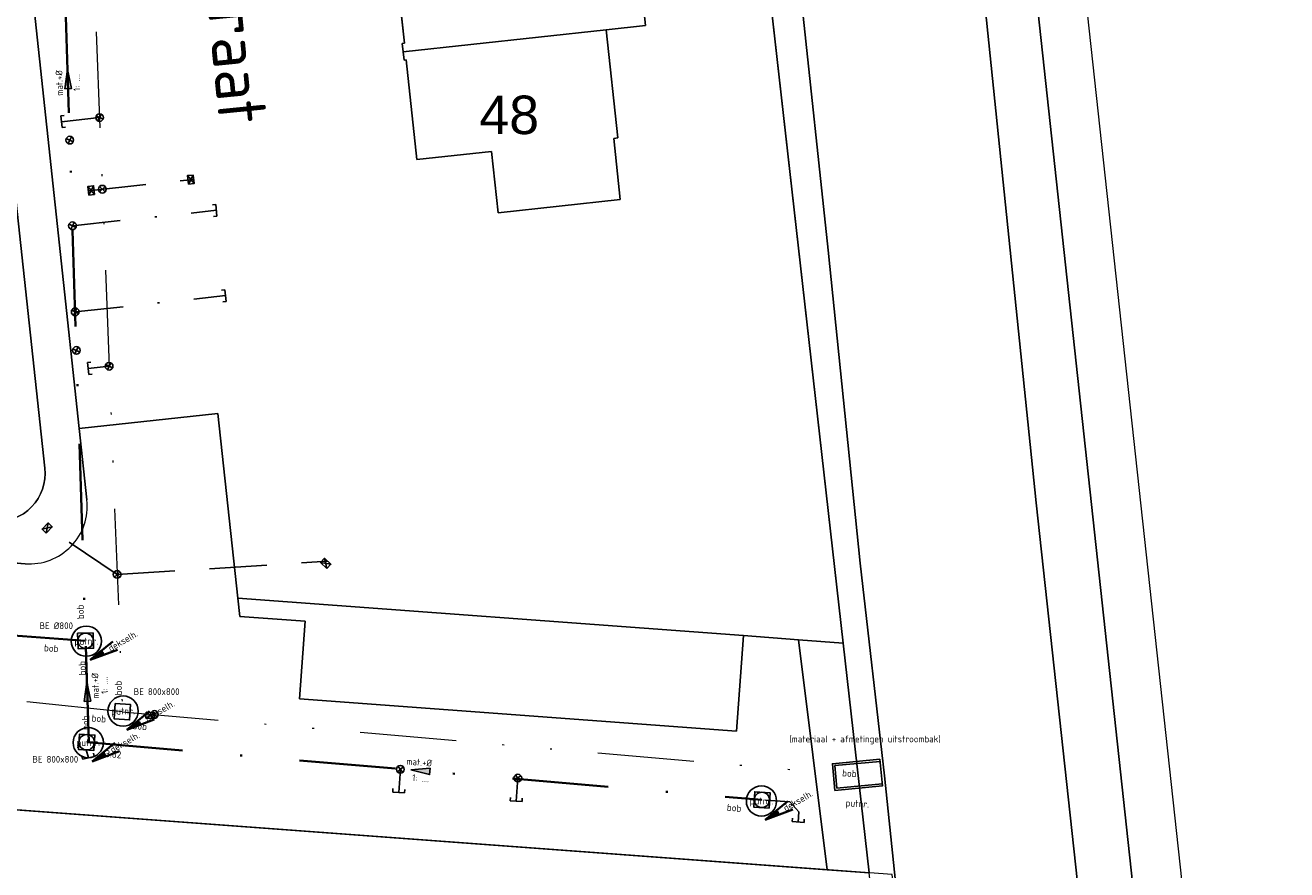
# Model space of a CAD drawing. Header units: metres. Extents: x 121363 to 122052, y 520142 to 520642.
# Tile 8 of 20: x 121636 to 121702, y 520380 to 520424. Entities that reach past the tile are written whole.
import ezdxf
from ezdxf.enums import TextEntityAlignment as Align
from ezdxf.lldxf.tags import DXFTag

# ---------------------------------------------------------------- set-up
doc = ezdxf.new("R2010")
doc.units = ezdxf.units.M
for name, pattern in [('DGN1', [86.396592, 0, -86.396592]), ('RI-HWA_HUISAANSLUITING', [4.8, 3, -1.8]), ('RI-ITR_PVC', [12.2, 5, -2.4, 0, -2.4, 0, -2.4]), ('RI-VWA_HUISAANSLUITING', [6.1, 2.5, -1.8, 0, -1.8]), ('RI-VWA_PVC', [11, 5, -3, 0, -3])]:
    doc.linetypes.add(name, pattern=pattern)
for name, color, linetype, lineweight, true_color in [('begroeidterreindeel', 7, 'Continuous', 0, 0x008700), ('onbegroeidterreindeel', 7, 'Continuous', 0, 0xc0c0c0), ('ondersteunendwaterdeel', 4, 'DGN1', 0, 0x00ffff), ('pand', 1, 'Continuous', 0, 0xff0000), ('Scheiding', 7, 'Continuous', 0, 0x008700), ('Waterdeel', 4, 'Continuous', 0, 0x00ffff), ('wegdeel open verharding', 7, 'Continuous', 0, 0xb5b5b5)]:
    doc.layers.add(name, color=color, linetype=linetype, lineweight=lineweight, true_color=true_color)
for name, color, linetype, lineweight in [('huisnummer', 7, 'Continuous', 0), ('N-RI-PUTDEKSELHOOGTE-S', 7, 'Continuous', 35), ('R-OI-KG-GRENS_PERCEEL-G', 153, 'KG-PERCEEL', 18), ('R-OI-RI-HWA-MATERIAAL-S', 150, 'Continuous', 25), ('R-OI-RI-HWA_BOB-T18', 150, 'Continuous', 18), ('R-OI-RI-HWA_HUISAANSLUITING_PVC_125-G', 150, 'RI-HWA_HUISAANSLUITING', 25), ('R-OI-RI-HWA_HULPSTUK-S', 150, 'Continuous', 25), ('R-OI-RI-HWA_KOLK-S', 150, 'Continuous', 25), ('R-OI-RI-HWA_PUTNUMMER-T18', 10, 'Continuous', 18), ('R-OI-RI-ITR-MATERIAAL-S', 82, 'Continuous', 25), ('R-OI-RI-ITR_BOB-T18', 82, 'Continuous', 18), ('R-OI-RI-ITR_HULPSTUK-S', 82, 'Continuous', 25), ('R-OI-RI-ITR_PUTDEKSELHOOGTE-S', 82, 'Continuous', 25), ('R-OI-RI-ITR_PUTNUMMER-S', 82, 'Continuous', 25), ('R-OI-RI-ITR_RIOOLPUT-S', 82, 'Continuous', 25), ('R-OI-RI-ITR_TRANSPORTLEIDING_PVC_300-G', 82, 'RI-ITR_PVC', 18), ('R-OI-RI-ITR_UITSTROOMBAK-S', 82, 'Continuous', 25), ('R-OI-RI-VWA-MATERIAAL-S', 20, 'Continuous', 25), ('R-OI-RI-VWA_BOB-T18', 20, 'Continuous', 18), ('R-OI-RI-VWA_HUISAANSLUITING_PVC_125-G', 20, 'RI-VWA_HUISAANSLUITING', 25), ('R-OI-RI-VWA_HULPSTUK-S', 20, 'Continuous', 25), ('R-OI-RI-VWA_PUTDEKSELHOOGTE-S', 20, 'Continuous', 25), ('R-OI-RI-VWA_PUTNUMMER-S', 20, 'Continuous', 25), ('R-OI-RI-VWA_RIOOLPUT-S', 20, 'Continuous', 25), ('R-OI-RI-VWA_STROOMRICHTING-S', 20, 'Continuous', 25), ('R-OI-RI-VWA_TRANSPORTLEIDING_PVC_250-G', 20, 'RI-VWA_PVC', 35), ('Z06 straatnaam', 7, 'Continuous', 20)]:
    doc.layers.add(name, color=color, linetype=linetype, lineweight=lineweight)
doc.styles.add('NLCS-ISO', font='NLCS-ISO.ttf')
doc.styles.add('NLCS-ISO-ANNOTATIVE-T25', font='NLCS-ISO.ttf', dxfattribs={"height": 2.5})
doc.styles.get("Standard").update_dxf_attribs({"font": 'arial.ttf'})
doc.styles.add('StyleArial', font='arial.ttf')
tags = doc.linetypes.add('KG-PERCEEL', pattern='A,5.5,-2,["P",Standard,S=1.8,R=0,X=-0.5,Y=-0.9],-2,5.5,-2,[5,NLCS.shx,S=0.75,R=0,X=0,Y=0],-2', length=19).pattern_tags.tags
tags[6] = DXFTag(74, 10)

# ---------------------------------------------------------------- blocks, each defined once
blk = doc.blocks.new('B-SRI-PUT_ITR-SO')
at = {"flags": 128}
blk.add_lwpolyline([(-2, 2), (2, 2), (2, -2), (-2, -2)], close=True, dxfattribs=at)
at = {"lineweight": -3, "flags": 128}
blk.add_lwpolyline([(2, -2), (2, 2), (-2, 2), (-2, -2)], close=True, dxfattribs=at)
blk = doc.blocks.new('B-SRI-PUT_VWA-SO')
at = {"flags": 128}
blk.add_lwpolyline([(-2, 2), (2, 2), (2, -2), (-2, -2)], close=True, dxfattribs=at)
at = {"lineweight": -3, "flags": 128}
blk.add_lwpolyline([(2, -2), (2, 2), (-2, 2), (-2, -2)], close=True, dxfattribs=at)
at = {"lineweight": -3}
blk.add_circle((0, 0), 2, dxfattribs=at)
blk = doc.blocks.new('SRI-MATERIAAL-SO')
at = {"ltscale": 0.1, "style": 'NLCS-ISO'}
blk.add_attdef('$MAT', text='', height=1.75, dxfattribs=at).set_placement((-0.04, -0.07), align=Align.MIDDLE_CENTER)
blk = doc.blocks.new('SRI-STROOMRICHTING-SO')
at = {"ltscale": 0.1}
blk.add_hatch(color=256, dxfattribs=at).paths.add_polyline_path([(2.5, 0), (-2.5, -0.83), (-2.5, 0.83)])
at = {"ltscale": 0.1, "flags": 128}
blk.add_lwpolyline([(2.5, 0), (-2.5, -0.83), (-2.5, 0.83)], close=True, dxfattribs=at)
blk = doc.blocks.new('SRI-UITSTROOMBAK-SO')
at = {"color": 7}
for p, q in [((-3.25, 11.56), (3.25, 11.56)), ((-3.25, 0), (-3.25, 11.56)), ((-2.75, 0.5), (-2.75, 11.56)), ((2.75, 0.5), (2.75, 11.56)), ((3.25, 0), (3.25, 11.56)), ((-3.25, 0), (3.25, 0)), ((-2.75, 0.5), (2.75, 0.5))]:
    blk.add_line(p, q, dxfattribs=at)
at = {"flags": 128}
blk.add_lwpolyline([(-3.25, 11.56), (3.25, 11.56), (3.25, 0), (-3.25, 0)], close=True, dxfattribs=at)
blk = doc.blocks.new('SRI-HULP_INLAAT-SO')
for p, q in [((-0.71, 0.71), (0.71, -0.71)), ((-0.71, -0.71), (0.71, 0.71))]:
    blk.add_line(p, q)
blk.add_circle((0, 0), 1)
blk = doc.blocks.new('B-SRI-KOLK_STRAAT_450X300-SO')
for p, q in [((-1.125, 0), (1.125, 1.5)), ((1.125, 0), (-1.125, 1.5))]:
    blk.add_line(p, q)
at = {"flags": 128}
blk.add_lwpolyline([(-1.125, 0), (1.125, 0), (1.125, 1.5), (-1.125, 1.5)], close=True, dxfattribs=at)
blk = doc.blocks.new('SRI-HULP_EINDKAP-SO')
for p, q in [((0, -6.2), (0, 6.2)), ((0, 6.2), (3.5, 6.2)), ((0, -6.2), (3.5, -6.2))]:
    blk.add_line(p, q)
blk = doc.blocks.new('SRI-PUTDEKSELHOOGTE-SO')
at = {"layer": 'N-RI-PUTDEKSELHOOGTE-S'}
blk.add_hatch(color=256, dxfattribs=at).paths.add_polyline_path([(0.712, 0.267), (0.587, 0.483), (0, 0)])
for p, q in [((0, 0), (1.174, 0.967)), ((0, 0), (1.424, 0.533)), ((0, 0), (0.587, 0.483)), ((0.612, 0.44), (0.687, 0.31))]:
    blk.add_line(p, q, dxfattribs=at)
at = {"ltscale": 0.1, "style": 'NLCS-ISO'}
blk.add_attdef('PUTHGT', text='', height=0.35, rotation=30, dxfattribs=at).set_placement((0.975, 0.57), align=Align.MIDDLE_LEFT)
blk = doc.blocks.new('SRI-PUTNUMMER_HHW-SO')
blk.add_circle((2.41, 9.45), 3.93)
at = {"ltscale": 0.1, "style": 'NLCS-ISO'}
blk.add_attdef('PUTNR', text='', height=1.8, dxfattribs=at).set_placement((2.41, 9.45), align=Align.MIDDLE_CENTER)
blk = doc.blocks.new('A$C4B9B0E1E')
at = {"layer": 'begroeidterreindeel', "color": 252, "linetype": 'Continuous', "lineweight": 0}
for p, q in [((119673.57, 520392.1), (119647.291, 520394.043)), ((119647.291, 520394.043), (119647.393, 520393.1)), ((119647.393, 520393.1), (119650.789, 520392.849)), ((119650.789, 520392.849), (119650.491, 520388.818)), ((119673.203, 520387.138), (119673.57, 520392.1)), ((119678.749, 520391.717), (119676.43, 520391.889)), ((119676.43, 520391.889), (119677.91, 520379.939)), ((119680.099, 520379.777), (119678.749, 520391.717)), ((119650.491, 520388.818), (119673.203, 520387.138)), ((119677.91, 520379.939), (119680.099, 520379.777))]:
    blk.add_line(p, q, dxfattribs=at)
at = {"layer": 'onbegroeidterreindeel', "color": 252, "linetype": 'Continuous', "lineweight": 0}
for p, q in [((119685.92, 520451.802), (119701.793, 520305.376)), ((119697.38, 520369.884), (119688.81, 520448.547))]:
    blk.add_line(p, q, dxfattribs=at)
at = {"layer": 'onbegroeidterreindeel', "color": 252, "linetype": 'Continuous', "lineweight": 0, "flags": 128}
for points in [[(119629.715, 520487.445), (119631.145, 520476.326), (119631.167, 520476.161), (119639.05, 520402.869), (119646.259, 520403.645), (119647.291, 520394.043), (119673.57, 520392.1), (119676.43, 520391.889), (119678.749, 520391.717), (119666.502, 520500), (119663.983, 520522.277), (119663.806, 520525.656), (119661.439, 520542.641), (119636.269, 520544.541), (119617.185, 520545.602), (119625.835, 520537.455), (119630.836, 520491.176), (119630.836, 520491.176, -0.168097), (119629.715, 520487.445)], [(119548.708, 520427.023), (119551.164, 520404.2), (119602.755, 520400.385), (119634.592, 520398.032), (119634.592, 520398.032, 0.468607), (119637.262, 520400.793), (119629.444, 520473.126)]]:
    blk.add_lwpolyline(points, format="xyb", dxfattribs=at)
for points in [[(119655.883, 520422.44), (119655.836, 520422.872), (119655.946, 520422.884), (119655.386, 520428.069), (119659.254, 520428.486), (119658.91, 520431.668), (119665.263, 520432.354), (119665.631, 520428.948), (119667.898, 520429.193), (119668.481, 520423.8), (119666.432, 520423.579), (119667.038, 520417.961), (119666.82, 520417.938), (119667.163, 520414.756), (119660.81, 520414.07), (119660.467, 520417.252), (119656.599, 520416.834), (119656.039, 520422.019), (119655.93, 520422.007), (119655.883, 520422.44)], [(119633.236, 520383.241), (119571.305, 520387.82), (119570.062, 520367.108), (119569.882, 520364.11), (119569.713, 520361.286), (119569.712, 520361.271), (119667.149, 520354.07), (119674.21, 520353.548), (119681.321, 520352.896), (119681.478, 520352.871), (119681.635, 520352.861), (119681.793, 520352.867), (119681.95, 520352.889), (119682.104, 520352.926), (119682.253, 520352.979), (119682.396, 520353.047), (119682.531, 520353.129), (119682.575, 520353.159), (119683.05, 520353.683), (119680.099, 520379.777), (119677.91, 520379.939), (119633.236, 520383.241)]]:
    blk.add_lwpolyline(points, dxfattribs=at)
at = {"layer": 'ondersteunendwaterdeel', "color": 252, "linetype": 'Continuous', "lineweight": 0}
for p, q in [((119666.502, 520500), (119678.749, 520391.717)), ((119701.793, 520305.376), (119685.92, 520451.802)), ((119677.956, 520412.136), (119674.419, 520445.424)), ((119684.98, 520435.945), (119688.78, 520398.999)), ((119679.634, 520395.866), (119677.956, 520412.136)), ((119688.78, 520398.999), (119692.175, 520367.631)), ((119680.887, 520384.81), (119679.634, 520395.866)), ((119678.749, 520391.717), (119680.099, 520379.777)), ((119683.211, 520362.81), (119680.887, 520384.81))]:
    blk.add_line(p, q, dxfattribs=at)
at = {"layer": 'pand', "color": 252, "linetype": 'Continuous', "lineweight": 0}
for p, q in [((119668.481, 520423.8), (119667.898, 520429.193)), ((119655.386, 520428.069), (119655.946, 520422.884)), ((119666.432, 520423.579), (119668.481, 520423.8)), ((119666.432, 520423.579), (119655.883, 520422.44)), ((119655.883, 520422.44), (119666.432, 520423.579)), ((119667.038, 520417.961), (119666.432, 520423.579)), ((119655.946, 520422.884), (119655.836, 520422.872)), ((119655.836, 520422.872), (119655.883, 520422.44)), ((119655.883, 520422.44), (119655.93, 520422.007)), ((119655.93, 520422.007), (119656.039, 520422.019)), ((119656.039, 520422.019), (119656.599, 520416.834)), ((119666.82, 520417.938), (119667.038, 520417.961)), ((119667.163, 520414.756), (119666.82, 520417.938)), ((119656.599, 520416.834), (119660.467, 520417.252)), ((119660.467, 520417.252), (119660.81, 520414.07)), ((119660.81, 520414.07), (119667.163, 520414.756))]:
    blk.add_line(p, q, dxfattribs=at)
at = {"layer": 'Scheiding', "color": 252, "linetype": 'Continuous', "lineweight": 0}
for p, q in [((119677.956, 520412.136), (119674.419, 520445.425)), ((119679.634, 520395.866), (119677.956, 520412.136)), ((119680.887, 520384.81), (119679.634, 520395.866)), ((119683.211, 520362.81), (119680.887, 520384.81))]:
    blk.add_line(p, q, dxfattribs=at)
at = {"layer": 'Waterdeel', "color": 252, "linetype": 'Continuous', "lineweight": 0}
for p, q in [((119674.419, 520445.424), (119677.956, 520412.136)), ((119688.78, 520398.999), (119684.98, 520435.945)), ((119677.956, 520412.136), (119679.634, 520395.866)), ((119692.175, 520367.631), (119688.78, 520398.999)), ((119679.634, 520395.866), (119680.887, 520384.81)), ((119680.887, 520384.81), (119683.211, 520362.81))]:
    blk.add_line(p, q, dxfattribs=at)
at = {"layer": 'wegdeel open verharding', "color": 252, "linetype": 'Continuous', "lineweight": 0}
for p, q in [((119646.259, 520403.645), (119639.05, 520402.869)), ((119647.291, 520394.043), (119646.259, 520403.645)), ((119639.05, 520402.869), (119639.45, 520399.148)), ((119636.244, 520395.836), (119550.105, 520402.263)), ((119639.45, 520399.148), (119639.45, 520399.148)), ((119647.393, 520393.1), (119647.291, 520394.043)), ((119650.789, 520392.849), (119647.393, 520393.1)), ((119650.491, 520388.818), (119650.789, 520392.849)), ((119673.57, 520392.1), (119673.203, 520387.138)), ((119676.43, 520391.889), (119673.57, 520392.1)), ((119677.91, 520379.939), (119676.43, 520391.889)), ((119673.203, 520387.138), (119650.491, 520388.818)), ((119633.236, 520383.241), (119677.91, 520379.939))]:
    blk.add_line(p, q, dxfattribs=at)
at = {"layer": 'wegdeel open verharding', "color": 252, "linetype": 'Continuous', "lineweight": 0, "flags": 128}
for points in [[(119540.941, 520468.315), (119547.805, 520404.489), (119547.805, 520404.489, 0.361906), (119550.105, 520402.263), (119636.244, 520395.836), (119636.244, 520395.836, 0.468549), (119639.45, 520399.148), (119639.05, 520402.869), (119631.167, 520476.161)], [(119629.444, 520473.126), (119637.262, 520400.793), (119637.262, 520400.793, -0.468607), (119634.592, 520398.032), (119602.755, 520400.385), (119551.164, 520404.2), (119548.708, 520427.023)]]:
    blk.add_lwpolyline(points, format="xyb", dxfattribs=at)
at = {"layer": 'wegdeel open verharding', "color": 252, "linetype": 'Continuous', "lineweight": 0}
blk.add_arc((119636.468, 520398.827), 2.999, 265.72087, 6.14253, dxfattribs=at)
at = {"layer": 'huisnummer', "color": 252, "style": 'StyleArial'}
blk.add_text('48', height=2, dxfattribs=at).set_placement((119659.838, 520418.158))

msp = doc.modelspace()

# ---------------------------------------------------------------- linework, layer by layer
at = {"layer": 'R-OI-KG-GRENS_PERCEEL-G'}
msp.add_lwpolyline([(121593.034, 520359.548), (121681.2, 520353.032, 0.31226), (121683.831, 520355.461), (121681.285, 520379.689), (121594.994, 520386.069)], format="xyb", close=True, dxfattribs=at)
at = {"layer": 'R-OI-RI-HWA_HUISAANSLUITING_PVC_125-G', "flags": 128}
for points in [[(121638.132, 520418.803), (121640.106, 520419.017)], [(121639.525, 520415.217), (121644.994, 520415.808)], [(121639.518, 520405.978), (121640.604, 520406.096)], [(121641.021, 520395.279), (121637.277, 520397.795)], [(121641.021, 520395.279), (121651.957, 520395.961)]]:
    msp.add_lwpolyline(points, dxfattribs=at)
at = {"layer": 'R-OI-RI-ITR_TRANSPORTLEIDING_PVC_300-G', "flags": 128}
for points in [[(121638.98, 520448.257), (121641.296, 520388.147)], [(121641.296, 520388.147), (121641.296, 520388.147), (121566.421, 520395.752)], [(121641.296, 520388.147), (121678.267, 520384.952)]]:
    msp.add_lwpolyline(points, dxfattribs=at)
at = {"layer": 'R-OI-RI-VWA_HUISAANSLUITING_PVC_125-G', "flags": 128}
for points in [[(121638.699, 520413.393), (121646.175, 520414.2)], [(121638.84, 520408.924), (121646.653, 520409.767)], [(121639.532, 520385.75), (121639.412, 520386.16)], [(121655.648, 520383.954), (121655.739, 520385.168)], [(121661.751, 520383.5), (121661.841, 520384.714)], [(121676.402, 520382.417), (121676.441, 520382.941), (121675.979, 520383.472), (121674.521, 520383.565)]]:
    msp.add_lwpolyline(points, dxfattribs=at)
at = {"layer": 'R-OI-RI-VWA_TRANSPORTLEIDING_PVC_250-G'}
for p, q in [((121637.656, 520446.441), (121639.38, 520391.833)), ((121639.38, 520391.833), (121568.007, 520397.139))]:
    msp.add_line(p, q, dxfattribs=at)
at = {"layer": 'R-OI-RI-VWA_TRANSPORTLEIDING_PVC_250-G', "flags": 128}
for points in [[(121639.547, 520386.55), (121639.38, 520391.833)], [(121639.437, 520386.559), (121674.521, 520383.565)]]:
    msp.add_lwpolyline(points, dxfattribs=at)

# ---------------------------------------------------------------- block references
at = {"layer": 'R-OI-RI-HWA-MATERIAAL-S', "xscale": 0.2, "yscale": 0.2, "zscale": 0.2}
msp.add_blockref('SRI-MATERIAAL-SO', (121679.888, 520386.746), dxfattribs=at).add_auto_attribs({'$MAT': '(materiaal + afmetingen uitstroombak)'})
at = {"layer": 'R-OI-RI-HWA-MATERIAAL-S', "xscale": 0.2, "yscale": 0.2, "zscale": 0.2, "rotation": 355.4434372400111}
for p, values in [((121656.728, 520385.537), {'$MAT': 'mat.+%%C'}), ((121656.798, 520384.703), {'$MAT': '1: ....'})]:
    msp.add_blockref('SRI-MATERIAAL-SO', p, dxfattribs=at).add_auto_attribs(values)
at = {"layer": 'R-OI-RI-HWA_HULPSTUK-S'}
for name, p, xscale, yscale, zscale, rotation in [('SRI-HULP_EINDKAP-SO', (121638.132, 520418.803), 0.05, 0.05, 0.05, 6.194918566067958), ('SRI-HULP_INLAAT-SO', (121640.107, 520419.018), -0.2, 0.2, 0.2, 198.5023189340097), ('SRI-HULP_EINDKAP-SO', (121639.518, 520405.978), 0.05, 0.05, 0.05, 6.194918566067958), ('SRI-HULP_INLAAT-SO', (121640.604, 520406.096), -0.2, 0.2, 0.2, 198.5023189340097)]:
    msp.add_blockref(name, p, dxfattribs=dict(at, xscale=xscale, yscale=yscale, zscale=zscale, rotation=rotation))
at = {"layer": 'R-OI-RI-HWA_KOLK-S'}
for p, xscale, yscale, zscale, rotation in [((121644.695, 520415.776), -0.2, 0.2, 0.2, 276.1688874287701), ((121639.824, 520415.249), 0.2, 0.2, 0.2, 96.1690595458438), ((121637.493, 520397.587), 0.2, 0.2, 0.2, 45.97546655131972), ((121651.753, 520395.75), -0.2, 0.2, 0.2, 315.9702208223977), ((121642.738, 520387.803), 0.1999999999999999, 0.1999999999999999, 0.1999999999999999, 355.7716402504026)]:
    msp.add_blockref('B-SRI-KOLK_STRAAT_450X300-SO', p, dxfattribs=dict(at, xscale=xscale, yscale=yscale, zscale=zscale, rotation=rotation))
at = {"layer": 'R-OI-RI-ITR-MATERIAAL-S', "xscale": 0.2, "yscale": 0.2, "zscale": 0.2}
msp.add_blockref('SRI-MATERIAAL-SO', (121643.079, 520389.204), dxfattribs=at).add_auto_attribs({'$MAT': 'BE 800x800'})
at = {"layer": 'R-OI-RI-ITR_HULPSTUK-S', "xscale": 0.2, "yscale": 0.2, "zscale": 0.2}
for p in [(121640.25, 520415.295), (121641.021, 520395.279), (121642.955, 520388.003)]:
    msp.add_blockref('SRI-HULP_INLAAT-SO', p, dxfattribs=at)
at = {"layer": 'R-OI-RI-ITR_PUTDEKSELHOOGTE-S'}
msp.add_blockref('SRI-PUTDEKSELHOOGTE-SO', (121641.528, 520387.205), dxfattribs=at).add_auto_attribs({'PUTHGT': 'dekselh.'})
at = {"layer": 'R-OI-RI-ITR_PUTNUMMER-S', "xscale": 0.2, "yscale": 0.2, "zscale": 0.2}
msp.add_blockref('SRI-PUTNUMMER_HHW-SO', (121640.846, 520386.291), dxfattribs=at).add_auto_attribs({'PUTNR': 'putnr.'})
at = {"layer": 'R-OI-RI-ITR_RIOOLPUT-S'}
msp.add_blockref('A$C4B9B0E1E', (2000, 0), dxfattribs=at)
at = {"layer": 'R-OI-RI-ITR_RIOOLPUT-S', "xscale": 0.2, "yscale": 0.2, "zscale": 0.2, "rotation": 356.2639359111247}
msp.add_blockref('B-SRI-PUT_ITR-SO', (121641.296, 520388.147), dxfattribs=at)
at = {"layer": 'R-OI-RI-ITR_UITSTROOMBAK-S', "xscale": 0.2139411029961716, "yscale": 0.2139411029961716, "zscale": 0.2139411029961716, "rotation": 275.3184015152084}
msp.add_blockref('SRI-UITSTROOMBAK-SO', (121678.252, 520384.752), dxfattribs=at)
at = {"layer": 'R-OI-RI-VWA-MATERIAAL-S', "xscale": 0.2, "yscale": 0.2, "zscale": 0.2, "rotation": 91.80969583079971}
for p, values in [((121638.003, 520420.823), {'$MAT': 'mat.+%%C'}), ((121638.899, 520420.842), {'$MAT': '1: ....'}), ((121639.868, 520389.505), {'$MAT': 'mat.+%%C'}), ((121640.348, 520389.524), {'$MAT': '1: ....'})]:
    msp.add_blockref('SRI-MATERIAAL-SO', p, dxfattribs=at).add_auto_attribs(values)
at = {"layer": 'R-OI-RI-VWA-MATERIAAL-S', "xscale": 0.2, "yscale": 0.2, "zscale": 0.2}
for p, values in [((121637.866, 520392.628), {'$MAT': 'BE %%C800'}), ((121637.815, 520385.692), {'$MAT': 'BE 800x800'})]:
    msp.add_blockref('SRI-MATERIAAL-SO', p, dxfattribs=at).add_auto_attribs(values)
at = {"layer": 'R-OI-RI-VWA_HULPSTUK-S'}
for name, p, xscale, yscale, zscale, rotation in [('SRI-HULP_INLAAT-SO', (121638.559, 520417.845), -0.2, 0.2, 0.2, 198.5023189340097), ('SRI-HULP_EINDKAP-SO', (121646.175, 520414.2), -0.05, 0.05, 0.05, 6.139999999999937), ('SRI-HULP_INLAAT-SO', (121638.699, 520413.393), -0.2, 0.2, 0.2, 198.5023189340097), ('SRI-HULP_EINDKAP-SO', (121646.653, 520409.767), -0.05, 0.05, 0.05, 6.139999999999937), ('SRI-HULP_INLAAT-SO', (121638.84, 520408.924), -0.2, 0.2, 0.2, 198.5023189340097), ('SRI-HULP_INLAAT-SO', (121638.903, 520406.918), -0.2, 0.2, 0.2, 198.5023189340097), ('SRI-HULP_EINDKAP-SO', (121639.532, 520385.75), -0.04999999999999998, 0.04999999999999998, 0.05, 284.04), ('SRI-HULP_INLAAT-SO', (121655.737, 520385.153), 0.2, 0.2, 0.2, 173.8165175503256), ('SRI-HULP_INLAAT-SO', (121661.84, 520384.699), 0.2, 0.2, 0.2, 173.8165175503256), ('SRI-HULP_EINDKAP-SO', (121655.648, 520383.954), -0.05, 0.05, 0.05, 266.24), ('SRI-HULP_EINDKAP-SO', (121661.751, 520383.5), -0.05, 0.05, 0.05, 266.24), ('SRI-HULP_EINDKAP-SO', (121676.402, 520382.417), -0.05, 0.05, 0.05, 266.24)]:
    msp.add_blockref(name, p, dxfattribs=dict(at, xscale=xscale, yscale=yscale, zscale=zscale, rotation=rotation))
at = {"layer": 'R-OI-RI-VWA_PUTDEKSELHOOGTE-S'}
for p in [(121639.618, 520390.836), (121639.718, 520385.564), (121674.698, 520382.532)]:
    msp.add_blockref('SRI-PUTDEKSELHOOGTE-SO', p, dxfattribs=at).add_auto_attribs({'PUTHGT': 'dekselh.'})
at = {"layer": 'R-OI-RI-VWA_PUTNUMMER-S', "xscale": 0.2, "yscale": 0.2, "zscale": 0.2}
for p in [(121638.936, 520389.922), (121639.036, 520384.651), (121674.017, 520381.618)]:
    msp.add_blockref('SRI-PUTNUMMER_HHW-SO', p, dxfattribs=at).add_auto_attribs({'PUTNR': 'putnr.'})
at = {"layer": 'R-OI-RI-VWA_RIOOLPUT-S', "xscale": 0.2, "yscale": 0.2, "zscale": 0.2}
for p, rotation in [((121639.38, 520391.833), 1.811065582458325), ((121639.437, 520386.559), 355.9344525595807), ((121674.521, 520383.565), 355.9344525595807)]:
    msp.add_blockref('B-SRI-PUT_VWA-SO', p, dxfattribs=dict(at, rotation=rotation))
at = {"layer": 'R-OI-RI-VWA_STROOMRICHTING-S'}
for p, xscale, yscale, zscale, rotation in [((121638.458, 520421.02), 0.1999999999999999, 0.1999999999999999, 0.1999999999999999, 91.80866931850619), ((121639.463, 520389.191), 0.1999999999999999, 0.1999999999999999, 0.1999999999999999, 91.80866931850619), ((121656.772, 520385.083), 0.2000000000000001, 0.2000000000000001, 0.2000000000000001, 175.4450775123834)]:
    msp.add_blockref('SRI-STROOMRICHTING-SO', p, dxfattribs=dict(at, xscale=xscale, yscale=yscale, zscale=zscale, rotation=rotation))

# ---------------------------------------------------------------- texts
at = {"layer": 'R-OI-RI-HWA_BOB-T18', "style": 'NLCS-ISO-ANNOTATIVE-T25'}
msp.add_text('bob', height=0.36, rotation=356.41727, dxfattribs=at).set_placement((121679.051, 520384.66), align=Align.BOTTOM_CENTER)
at = {"layer": 'R-OI-RI-HWA_PUTNUMMER-T18', "style": 'NLCS-ISO-ANNOTATIVE-T25'}
msp.add_text('putnr.', height=0.36, rotation=356.41727, dxfattribs=at).set_placement((121679.463, 520383.089), align=Align.BOTTOM_CENTER)
at = {"layer": 'R-OI-RI-ITR_BOB-T18', "style": 'NLCS-ISO-ANNOTATIVE-T25'}
for rotation, p in [(92, (121641.368, 520389.385)), (355.06, (121640.046, 520387.505)), (355.06, (121642.172, 520387.109))]:
    msp.add_text('bob', height=0.36, rotation=rotation, dxfattribs=at).set_placement(p, align=Align.BOTTOM_CENTER)
at = {"layer": 'R-OI-RI-VWA_BOB-T18', "style": 'NLCS-ISO-ANNOTATIVE-T25'}
for s, rotation, p in [('bob', 91.81, (121639.396, 520393.342)), ('bob', 355.88, (121637.576, 520391.158)), ('bob', 91.81, (121639.489, 520390.416)), ('bob', 91.81, (121639.659, 520387.583)), ('-3.82', 355.05, (121640.682, 520385.659)), ('bob', 355.05, (121673.054, 520382.866))]:
    msp.add_text(s, height=0.36, rotation=rotation, dxfattribs=at).set_placement(p, align=Align.BOTTOM_CENTER)
at = {"layer": 'Z06 straatnaam', "style": 'NLCS-ISO'}
msp.add_text('Huizenstraat', height=2.5, rotation=275.66932, dxfattribs=at).set_placement((121644.505, 520436.967))

doc.saveas('drawing.dxf')
